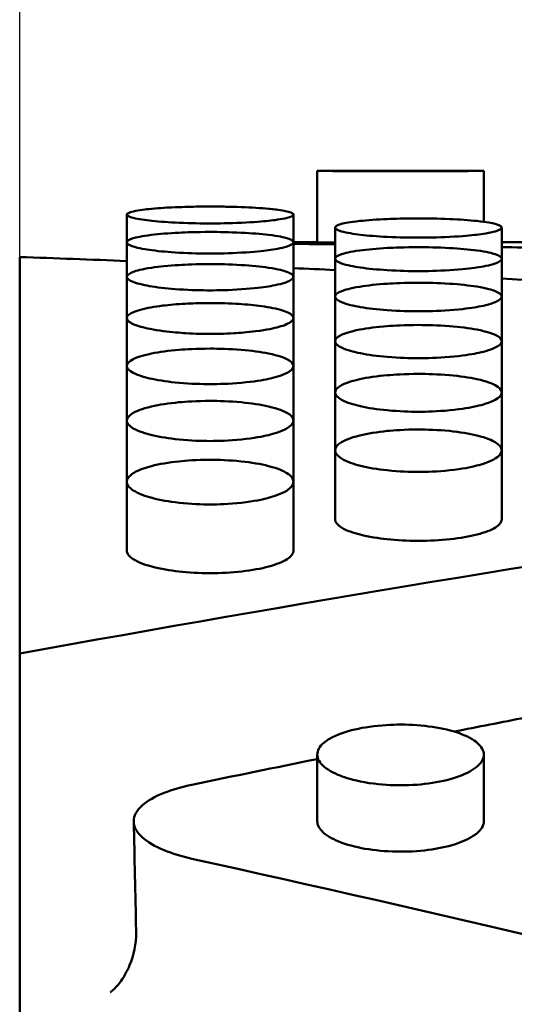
# Model space of a CAD drawing. Header units: millimetres. Extents: x 0 to 420, y 0 to 297.
# Tile 64 of 93: x 179.02 to 181.1, y 208.41 to 212.54. Entities that reach past the tile are written whole.
import ezdxf

# ---------------------------------------------------------------- set-up
doc = ezdxf.new("R2010")
doc.units = ezdxf.units.MM
doc.header["$LTSCALE"] = 0.75
doc.layers.add('FD_Dimensions', color=7, linetype='Continuous', lineweight=25)
doc.layers.add('Visible', color=7, linetype='Continuous', lineweight=50)
doc.styles.get("Standard").update_dxf_attribs({"font": 'arial.ttf'})
doc.dimstyles.new('Dim-ISO-25', dxfattribs={"dimtxt": 3.5, "dimasz": 3.5, "dimexe": 2.1, "dimexo": 2.1, "dimgap": 1.4, "dimtad": 1, "dimzin": 12, "dimdsep": 46, "dimtxsty": 'Standard', "dimcen": 0, "dimazin": 3, "dimtp": 0.1, "dimtm": 0.1, "dimtfac": 0.714286, "dimtmove": 0, "dimatfit": 3, "dimfxl": 1, "dimtzin": 12, "dimarcsym": 0})

# ---------------------------------------------------------------- blocks, each defined once
blk = doc.blocks.new('*D36')
at = {"layer": 'Defpoints', "color": 0, "transparency": 16777216}
for p in [(203.619897, 234.519927), (179.019897, 192.519927), (203.619897, 185.50414)]:
    blk.add_point(p, dxfattribs=at)
at = {"layer": 'FD_Dimensions', "color": 0, "lineweight": -2, "transparency": 16777216}
for p, q in [((179.019897, 194.619927), (179.019897, 236.619927)), ((203.619897, 187.60414), (203.619897, 236.619927)), ((182.519897, 234.519927), (200.119897, 234.519927))]:
    blk.add_line(p, q, dxfattribs=at)
at = {"layer": 'FD_Dimensions', "color": 0, "transparency": 16777216}
for points in [[(182.519897, 235.103261), (182.519897, 233.936594), (179.019897, 234.519927)], [(200.119897, 235.103261), (200.119897, 233.936594), (203.619897, 234.519927)]]:
    blk.add_solid(points, dxfattribs=at)
at = {"layer": 'FD_Dimensions', "color": 0, "transparency": 16777216, "insert": (191.319897, 237.706933), "char_height": 3.5, "attachment_point": 5}
blk.add_mtext('24.6', dxfattribs=at)
blk = doc.blocks.new('*D37')
at = {"layer": 'Defpoints', "color": 0, "transparency": 16777216}
for p in [(199.119897, 225.015219), (179.019897, 193.515219), (199.119897, 188.108598)]:
    blk.add_point(p, dxfattribs=at)
at = {"layer": 'FD_Dimensions', "color": 0, "lineweight": -2, "transparency": 16777216}
for p, q in [((179.019897, 195.615219), (179.019897, 227.115219)), ((199.119897, 190.208598), (199.119897, 227.115219)), ((182.519897, 225.015219), (195.619897, 225.015219))]:
    blk.add_line(p, q, dxfattribs=at)
at = {"layer": 'FD_Dimensions', "color": 0, "transparency": 16777216}
for points in [[(182.519897, 225.598552), (182.519897, 224.431886), (179.019897, 225.015219)], [(195.619897, 225.598552), (195.619897, 224.431886), (199.119897, 225.015219)]]:
    blk.add_solid(points, dxfattribs=at)
at = {"layer": 'FD_Dimensions', "color": 0, "transparency": 16777216, "insert": (189.069897, 228.202225), "char_height": 3.5, "attachment_point": 5}
blk.add_mtext('20.1', dxfattribs=at)
blk = doc.blocks.new('*D38')
at = {"layer": 'Defpoints', "color": 0, "transparency": 16777216}
for p in [(196.119897, 216.405562), (196.119897, 211.608598), (179.019897, 200.74665)]:
    blk.add_point(p, dxfattribs=at)
at = {"layer": 'FD_Dimensions', "color": 0, "lineweight": -2, "transparency": 16777216}
for p, q in [((179.019897, 202.84665), (179.019897, 218.505562)), ((196.119897, 213.708598), (196.119897, 218.505562)), ((182.519897, 216.405562), (192.619897, 216.405562))]:
    blk.add_line(p, q, dxfattribs=at)
at = {"layer": 'FD_Dimensions', "color": 0, "transparency": 16777216}
for points in [[(182.519897, 216.988895), (182.519897, 215.822229), (179.019897, 216.405562)], [(192.619897, 216.988895), (192.619897, 215.822229), (196.119897, 216.405562)]]:
    blk.add_solid(points, dxfattribs=at)
at = {"layer": 'FD_Dimensions', "color": 0, "transparency": 16777216, "insert": (187.569897, 219.562724), "char_height": 3.5, "attachment_point": 5}
blk.add_mtext('17.1', dxfattribs=at)

msp = doc.modelspace()

# ---------------------------------------------------------------- linework, layer by layer
at = {"layer": 'Visible', "extrusion": (0, 1, 0)}
for p, q in [((180.27, 211.6086), (180.27, 211.9086)), ((180.9698, 211.9086), (180.27, 211.9086)), ((180.9698, 211.9086), (180.9698, 211.6947)), ((179.47, 211.7249), (179.47, 211.7252)), ((179.47, 211.6084), (179.47, 211.7249)), ((180.1698, 211.7252), (180.1698, 211.725)), ((180.1698, 211.725), (180.1698, 211.6084)), ((180.345, 211.5395), (180.345, 211.6702)), ((181.0448, 211.6705), (181.0448, 211.6702)), ((181.0448, 211.6702), (181.0448, 211.5395)), ((179.47, 211.4635), (179.47, 211.6084)), ((180.27, 211.6086), (180.1698, 211.6086)), ((180.1698, 211.6084), (180.1698, 211.4635)), ((181.145, 211.6086), (181.0448, 211.6086)), ((179.0199, 209.8817), (179.0199, 211.5468)), ((180.345, 211.3804), (180.345, 211.5395)), ((181.0448, 211.5395), (181.0448, 211.3804)), ((179.47, 211.2903), (179.47, 211.4635)), ((180.1698, 211.4635), (180.1698, 211.2904)), ((180.345, 211.1932), (180.345, 211.3804)), ((181.0448, 211.3804), (181.0448, 211.1932)), ((179.47, 211.0891), (179.47, 211.2903)), ((180.1698, 211.2904), (180.1698, 211.0891)), ((180.345, 210.9779), (180.345, 211.1932)), ((181.0448, 211.1932), (181.0448, 210.978)), ((179.47, 210.8598), (179.47, 211.0891)), ((180.1698, 211.0891), (180.1698, 210.8599)), ((180.345, 210.7348), (180.345, 210.9779)), ((181.0448, 210.978), (181.0448, 210.7348)), ((179.47, 210.6029), (179.47, 210.8598)), ((180.1698, 210.8599), (180.1698, 210.6029)), ((180.345, 210.4445), (180.345, 210.7348)), ((181.0448, 210.7348), (181.0448, 210.4445)), ((179.47, 210.3137), (179.47, 210.6029)), ((180.1698, 210.6029), (180.1698, 210.3137)), ((179.0199, 209.8817), (179.0199, 209.4032)), ((180.27, 209.1772), (180.27, 209.457)), ((180.9698, 209.4569), (180.9698, 209.1772)), ((179.0199, 208.7504), (179.0199, 209.4032)), ((179.0199, 208.3582), (179.0199, 208.7504))]:
    msp.add_line(p, q, dxfattribs=at)
at = {"layer": 'Visible'}
for centre, radius, start, end in [((180.6203, 247.6769), 35.77, 269.43887, 269.99928), ((180.6195, 247.6787), 35.7718, 270.00072, 270.5611), ((179.7179, 210.2408), 1.5155, 92.5659, 96.2805), ((179.9242, 210.2858), 1.4705, 83.161, 87.698)]:
    msp.add_arc(centre, radius, start, end, dxfattribs=at)
at = {"layer": 'Visible', "extrusion": (-2e-16, 0, -1)}
msp.add_ellipse((179.0092, 208.7113), major_axis=(0.5, 0), ratio=0.932472, start_param=-0.015315, end_param=0, dxfattribs=at)
at = {"layer": 'Visible'}
for points, knots in [([(179.8199, 211.7588), (179.762, 211.7588), (179.7178, 211.7575), (179.6458, 211.7549), (179.6068, 211.7524), (179.5318, 211.7455), (179.5096, 211.7414), (179.4778, 211.734), (179.4702, 211.7293), (179.4699, 211.7203), (179.4789, 211.7157), (179.5191, 211.7057), (179.5489, 211.7016), (179.609, 211.6953), (179.6467, 211.6926), (179.7398, 211.6885), (179.784, 211.6879), (179.8199, 211.6879)], [-0.04807187, -0.04807187, -0.04807187, -0.04807187, -0.04612145, -0.04612145, -0.04318617, -0.04318617, -0.03948276, -0.03948276, -0.03376304, -0.03376304, -0.02744189, -0.02744189, -0.01987675, -0.01987675, -0.01075853, -0.01075853, -0.000001, -0.000001, -0.000001, -0.000001]), ([(179.8199, 211.6879), (179.8544, 211.6879), (179.8995, 211.6885), (180.0051, 211.6932), (180.0406, 211.6963), (180.0877, 211.7013), (180.1193, 211.7053), (180.158, 211.715), (180.1699, 211.7196), (180.1696, 211.7298), (180.1604, 211.7344), (180.1299, 211.7414), (180.1079, 211.7455), (180.0325, 211.7525), (179.9937, 211.7549), (179.9015, 211.7583), (179.8557, 211.7588), (179.8199, 211.7588)], [-0.1685908, -0.1685908, -0.1685908, -0.1685908, -0.1359421, -0.1359421, -0.1024573, -0.1024573, -0.0703865, -0.0703865, -0.0499431, -0.0499431, -0.0321995, -0.0321995, -0.0201285, -0.0201285, -0.0107276, -0.0107276, -0.000001, -0.000001, -0.000001, -0.000001]), ([(180.6949, 211.709), (180.637, 211.709), (180.5928, 211.7076), (180.5208, 211.7045), (180.4818, 211.7017), (180.4068, 211.6937), (180.3846, 211.689), (180.3528, 211.6805), (180.3452, 211.6752), (180.3449, 211.6649), (180.3539, 211.6597), (180.3941, 211.6483), (180.4239, 211.6438), (180.484, 211.6366), (180.5216, 211.6336), (180.6148, 211.6289), (180.659, 211.6283), (180.6949, 211.6283)], [-0.04807057, -0.04807057, -0.04807057, -0.04807057, -0.04611998, -0.04611998, -0.04318443, -0.04318443, -0.03948069, -0.03948069, -0.03376085, -0.03376085, -0.02744022, -0.02744022, -0.01987563, -0.01987563, -0.01075822, -0.01075822, -0.000001, -0.000001, -0.000001, -0.000001]), ([(180.6949, 211.6283), (180.7294, 211.6283), (180.7745, 211.6289), (180.8801, 211.6342), (180.9156, 211.6377), (180.9627, 211.6434), (180.9943, 211.6479), (181.033, 211.6589), (181.0449, 211.6641), (181.0446, 211.6757), (181.0354, 211.681), (181.0049, 211.6891), (180.9829, 211.6937), (180.9075, 211.7017), (180.8687, 211.7045), (180.7765, 211.7084), (180.7307, 211.709), (180.6949, 211.709)], [-0.1686053, -0.1686053, -0.1686053, -0.1686053, -0.1359499, -0.1359499, -0.1024605, -0.1024605, -0.0703879, -0.0703879, -0.0499437, -0.0499437, -0.0321998, -0.0321998, -0.0201287, -0.0201287, -0.0107277, -0.0107277, -0.000001, -0.000001, -0.000001, -0.000001]), ([(179.8199, 211.6521), (179.762, 211.6521), (179.7178, 211.6505), (179.6458, 211.647), (179.6068, 211.6438), (179.5318, 211.6348), (179.5096, 211.6295), (179.4778, 211.6199), (179.4702, 211.614), (179.4699, 211.6025), (179.4789, 211.5966), (179.5191, 211.5839), (179.5489, 211.5788), (179.609, 211.5708), (179.6467, 211.5675), (179.7398, 211.5623), (179.784, 211.5615), (179.8199, 211.5615)], [-0.04806879, -0.04806879, -0.04806879, -0.04806879, -0.04611851, -0.04611851, -0.04318339, -0.04318339, -0.0394802, -0.0394802, -0.03376096, -0.03376096, -0.02744046, -0.02744046, -0.01987595, -0.01987595, -0.01075832, -0.01075832, -0.000001, -0.000001, -0.000001, -0.000001]), ([(179.8199, 211.5615), (179.8544, 211.5616), (179.8995, 211.5622), (180.0051, 211.5682), (180.0406, 211.5721), (180.0877, 211.5784), (180.1193, 211.5834), (180.158, 211.5957), (180.1699, 211.6015), (180.1696, 211.6146), (180.1604, 211.6205), (180.1299, 211.6296), (180.1079, 211.6348), (180.0325, 211.6439), (179.9937, 211.647), (179.9015, 211.6514), (179.8557, 211.6521), (179.8199, 211.6521)], [-0.1685956, -0.1685956, -0.1685956, -0.1685956, -0.1359425, -0.1359425, -0.1024554, -0.1024554, -0.0703852, -0.0703852, -0.0499419, -0.0499419, -0.0321988, -0.0321988, -0.0201281, -0.0201281, -0.0107274, -0.0107274, -0.000001, -0.000001, -0.000001, -0.000001]), ([(180.27, 211.6086), (180.27, 211.6086), (180.27, 211.6086), (180.2699, 211.6086), (180.2788, 211.6085), (180.3089, 211.6082), (180.3252, 211.6081), (180.3451, 211.6079)], [0.05121021, 0.05121021, 0.05121021, 0.05121021, 0.05121676, 0.05121676, 0.06921123, 0.06921123, 0.08184108, 0.08184108, 0.08184108, 0.08184108]), ([(180.6949, 211.5881), (180.637, 211.5881), (180.5928, 211.5863), (180.5208, 211.5824), (180.4818, 211.5789), (180.4068, 211.5688), (180.3846, 211.563), (180.3528, 211.5523), (180.3452, 211.5457), (180.3449, 211.5329), (180.3539, 211.5264), (180.3941, 211.5124), (180.4239, 211.5067), (180.484, 211.4979), (180.5216, 211.4943), (180.6148, 211.4885), (180.659, 211.4877), (180.6949, 211.4877)], [-0.04806889, -0.04806889, -0.04806889, -0.04806889, -0.04611855, -0.04611855, -0.04318314, -0.04318314, -0.03947957, -0.03947957, -0.03375998, -0.03375998, -0.0274396, -0.0274396, -0.01987527, -0.01987527, -0.01075812, -0.01075812, -0.000001, -0.000001, -0.000001, -0.000001]), ([(180.6949, 211.4877), (180.7294, 211.4877), (180.7745, 211.4885), (180.8801, 211.495), (180.9156, 211.4993), (180.9627, 211.5063), (180.9943, 211.5118), (181.033, 211.5254), (181.0449, 211.5319), (181.0446, 211.5463), (181.0354, 211.5529), (181.0049, 211.563), (180.9829, 211.5688), (180.9075, 211.5789), (180.8687, 211.5824), (180.7765, 211.5874), (180.7307, 211.5881), (180.6949, 211.5881)], [-0.1686234, -0.1686234, -0.1686234, -0.1686234, -0.1359642, -0.1359642, -0.1024719, -0.1024719, -0.0703982, -0.0703982, -0.0499514, -0.0499514, -0.0322043, -0.0322043, -0.0201312, -0.0201312, -0.0107287, -0.0107287, -0.000001, -0.000001, -0.000001, -0.000001]), ([(179.8199, 211.517), (179.762, 211.517), (179.7178, 211.515), (179.6458, 211.5107), (179.6068, 211.5068), (179.5318, 211.4957), (179.5096, 211.4893), (179.4778, 211.4775), (179.4702, 211.4703), (179.4699, 211.4563), (179.4789, 211.4491), (179.5191, 211.4338), (179.5489, 211.4276), (179.609, 211.418), (179.6466, 211.414), (179.7398, 211.4077), (179.784, 211.4069), (179.8199, 211.4069)], [-0.04806659, -0.04806659, -0.04806659, -0.04806659, -0.04611636, -0.04611636, -0.04318113, -0.04318113, -0.03947784, -0.03947784, -0.03375872, -0.03375872, -0.02743873, -0.02743873, -0.01987479, -0.01987479, -0.01075801, -0.01075801, -0.000001, -0.000001, -0.000001, -0.000001]), ([(179.8199, 211.4069), (179.8544, 211.4069), (179.8995, 211.4077), (180.0051, 211.4148), (180.0406, 211.4195), (180.0877, 211.4271), (180.1193, 211.4332), (180.158, 211.4481), (180.1699, 211.4552), (180.1696, 211.471), (180.1604, 211.4782), (180.1299, 211.4893), (180.1079, 211.4957), (180.0325, 211.5069), (179.9937, 211.5107), (179.9015, 211.5162), (179.8557, 211.517), (179.8199, 211.517)], [-0.1685931, -0.1685931, -0.1685931, -0.1685931, -0.1359359, -0.1359359, -0.1024473, -0.1024473, -0.0703791, -0.0703791, -0.0499374, -0.0499374, -0.0321958, -0.0321958, -0.0201264, -0.0201264, -0.0107266, -0.0107266, -0.000001, -0.000001, -0.000001, -0.000001]), ([(180.6949, 211.4389), (180.637, 211.4389), (180.5928, 211.4367), (180.5208, 211.4319), (180.4818, 211.4277), (180.4068, 211.4155), (180.3846, 211.4086), (180.3528, 211.3957), (180.3452, 211.3879), (180.3449, 211.3726), (180.3539, 211.3648), (180.3941, 211.3481), (180.4239, 211.3414), (180.484, 211.331), (180.5216, 211.3266), (180.6148, 211.3199), (180.659, 211.3189), (180.6949, 211.3189)], [-0.04806494, -0.04806494, -0.04806494, -0.04806494, -0.0461148, -0.0461148, -0.04317957, -0.04317957, -0.03947627, -0.03947627, -0.03375732, -0.03375732, -0.02743778, -0.02743778, -0.01987427, -0.01987427, -0.01075786, -0.01075786, -0.000001, -0.000001, -0.000001, -0.000001]), ([(180.6949, 211.3189), (180.7294, 211.319), (180.7745, 211.3198), (180.8801, 211.3275), (180.9156, 211.3327), (180.9627, 211.3409), (180.9943, 211.3475), (181.033, 211.3636), (181.0449, 211.3714), (181.0446, 211.3886), (181.0354, 211.3964), (181.0049, 211.4086), (180.9829, 211.4156), (180.9075, 211.4278), (180.8687, 211.4319), (180.7765, 211.438), (180.7307, 211.4388), (180.6949, 211.4389)], [-0.1686167, -0.1686167, -0.1686167, -0.1686167, -0.1359542, -0.1359542, -0.1024619, -0.1024619, -0.070392, -0.070392, -0.0499472, -0.0499472, -0.0322019, -0.0322019, -0.0201298, -0.0201298, -0.0107281, -0.0107281, -0.000001, -0.000001, -0.000001, -0.000001]), ([(179.8199, 211.3536), (179.7751, 211.3537), (179.7399, 211.3522), (179.6812, 211.349), (179.6495, 211.3462), (179.5867, 211.3385), (179.5538, 211.3328), (179.5002, 211.3182), (179.4841, 211.3102), (179.4693, 211.2959), (179.4666, 211.2874), (179.4858, 211.269), (179.5052, 211.2608), (179.5501, 211.2479), (179.5811, 211.2412), (179.659, 211.2311), (179.6931, 211.2285), (179.7586, 211.2245), (179.7932, 211.224), (179.8199, 211.224)], [-0.06026244, -0.06026244, -0.06026244, -0.06026244, -0.05541977, -0.05541977, -0.04891449, -0.04891449, -0.04129764, -0.04129764, -0.03325971, -0.03325971, -0.02615392, -0.02615392, -0.01931234, -0.01931234, -0.01304021, -0.01304021, -0.00799662, -0.00799662, -0.000001, -0.000001, -0.000001, -0.000001]), ([(179.8199, 211.224), (179.8451, 211.224), (179.879, 211.2245), (179.9436, 211.2282), (179.9767, 211.2307), (180.059, 211.241), (180.0898, 211.2482), (180.1326, 211.26), (180.1521, 211.2681), (180.1744, 211.2875), (180.1695, 211.2963), (180.1569, 211.3098), (180.1402, 211.3178), (180.0894, 211.3322), (180.0564, 211.3379), (179.9953, 211.3457), (179.9628, 211.3487), (179.8844, 211.3531), (179.8463, 211.3536), (179.8199, 211.3536)], [-0.04129037, -0.04129037, -0.04129037, -0.04129037, -0.03853927, -0.03853927, -0.0368353, -0.0368353, -0.03443648, -0.03443648, -0.03119137, -0.03119137, -0.02723217, -0.02723217, -0.02091313, -0.02091313, -0.01417715, -0.01417715, -0.00790622, -0.00790622, -0.000001, -0.000001, -0.000001, -0.000001]), ([(180.6949, 211.2614), (180.637, 211.2614), (180.5928, 211.2588), (180.5208, 211.2533), (180.4818, 211.2483), (180.4068, 211.2341), (180.3846, 211.226), (180.3528, 211.211), (180.3452, 211.2018), (180.3449, 211.1841), (180.3539, 211.1751), (180.3941, 211.1557), (180.4239, 211.148), (180.484, 211.1359), (180.5216, 211.1309), (180.6148, 211.1231), (180.659, 211.122), (180.6949, 211.122)], [-0.04806415, -0.04806415, -0.04806415, -0.04806415, -0.04611384, -0.04611384, -0.04317866, -0.04317866, -0.03947546, -0.03947546, -0.03375676, -0.03375676, -0.02743742, -0.02743742, -0.01987409, -0.01987409, -0.01075782, -0.01075782, -0.000001, -0.000001, -0.000001, -0.000001]), ([(180.6949, 211.122), (180.7294, 211.122), (180.7745, 211.123), (180.8801, 211.1319), (180.9156, 211.1379), (180.9627, 211.1474), (180.9943, 211.155), (181.033, 211.1737), (181.0449, 211.1827), (181.0446, 211.2027), (181.0354, 211.2118), (181.0049, 211.226), (180.9829, 211.2341), (180.9075, 211.2484), (180.8687, 211.2533), (180.7765, 211.2604), (180.7307, 211.2614), (180.6949, 211.2614)], [-0.168594, -0.168594, -0.168594, -0.168594, -0.1359364, -0.1359364, -0.102449, -0.102449, -0.0703838, -0.0703838, -0.0499417, -0.0499417, -0.0321984, -0.0321984, -0.0201278, -0.0201278, -0.0107272, -0.0107272, -0.000001, -0.000001, -0.000001, -0.000001]), ([(179.8199, 211.1621), (179.762, 211.1621), (179.7178, 211.1594), (179.6458, 211.1534), (179.6068, 211.1481), (179.5318, 211.1328), (179.5096, 211.1241), (179.4778, 211.1081), (179.4702, 211.0983), (179.4699, 211.0793), (179.4789, 211.0697), (179.5191, 211.049), (179.5489, 211.0408), (179.609, 211.0279), (179.6466, 211.0225), (179.7398, 211.0142), (179.784, 211.013), (179.8199, 211.0131)], [-0.0480639, -0.0480639, -0.0480639, -0.0480639, -0.04611376, -0.04611376, -0.04317857, -0.04317857, -0.03947537, -0.03947537, -0.03375672, -0.03375672, -0.02743742, -0.02743742, -0.0198741, -0.0198741, -0.01075782, -0.01075782, -0.000001, -0.000001, -0.000001, -0.000001]), ([(179.8199, 211.0131), (179.8544, 211.0131), (179.8995, 211.0141), (180.0051, 211.0236), (180.0406, 211.03), (180.0877, 211.0401), (180.1193, 211.0482), (180.158, 211.0682), (180.1699, 211.0778), (180.1696, 211.0993), (180.1604, 211.109), (180.1299, 211.1242), (180.1079, 211.1329), (180.0325, 211.1482), (179.9937, 211.1534), (179.9015, 211.161), (179.8557, 211.1621), (179.8199, 211.1621)], [-0.1685636, -0.1685636, -0.1685636, -0.1685636, -0.1359122, -0.1359122, -0.1024307, -0.1024307, -0.0703707, -0.0703707, -0.0499327, -0.0499327, -0.0321935, -0.0321935, -0.0201252, -0.0201252, -0.0107261, -0.0107261, -0.000001, -0.000001, -0.000001, -0.000001]), ([(180.6949, 211.0559), (180.637, 211.0559), (180.5928, 211.0529), (180.5208, 211.0466), (180.4818, 211.0409), (180.4068, 211.0246), (180.3846, 211.0153), (180.3528, 210.9982), (180.3452, 210.9878), (180.3449, 210.9676), (180.3539, 210.9573), (180.3941, 210.9353), (180.4239, 210.9266), (180.484, 210.9129), (180.5216, 210.9072), (180.6148, 210.8984), (180.659, 210.8971), (180.6949, 210.8971)], [-0.04806555, -0.04806555, -0.04806555, -0.04806555, -0.0461152, -0.0461152, -0.04317996, -0.04317996, -0.03947669, -0.03947669, -0.0337578, -0.0337578, -0.02743813, -0.02743813, -0.01987448, -0.01987448, -0.01075791, -0.01075791, -0.000001, -0.000001, -0.000001, -0.000001]), ([(180.6949, 210.8971), (180.7294, 210.8971), (180.7745, 210.8983), (180.8801, 210.9084), (180.9156, 210.9151), (180.9627, 210.9259), (180.9943, 210.9345), (181.033, 210.9558), (181.0449, 210.9659), (181.0446, 210.9888), (181.0354, 210.9992), (181.0049, 211.0154), (180.9829, 211.0247), (180.9075, 211.041), (180.8687, 211.0466), (180.7765, 211.0547), (180.7307, 211.0558), (180.6949, 211.0559)], [-0.1685716, -0.1685716, -0.1685716, -0.1685716, -0.1359211, -0.1359211, -0.1024399, -0.1024399, -0.0703797, -0.0703797, -0.0499397, -0.0499397, -0.0321977, -0.0321977, -0.0201275, -0.0201275, -0.010727, -0.010727, -0.000001, -0.000001, -0.000001, -0.000001]), ([(179.8199, 210.9426), (179.762, 210.9426), (179.7178, 210.9395), (179.6458, 210.9327), (179.6068, 210.9267), (179.5318, 210.9094), (179.5096, 210.8995), (179.4778, 210.8814), (179.4702, 210.8703), (179.4699, 210.8488), (179.4789, 210.838), (179.5191, 210.8147), (179.5489, 210.8054), (179.609, 210.7909), (179.6466, 210.7849), (179.7398, 210.7756), (179.784, 210.7742), (179.8199, 210.7742)], [-0.04806718, -0.04806718, -0.04806718, -0.04806718, -0.04611688, -0.04611688, -0.04318159, -0.04318159, -0.03947825, -0.03947825, -0.03375913, -0.03375913, -0.02743905, -0.02743905, -0.019875, -0.019875, -0.01075806, -0.01075806, -0.000001, -0.000001, -0.000001, -0.000001]), ([(179.8199, 210.7742), (179.8544, 210.7743), (179.8995, 210.7755), (180.0051, 210.7861), (180.0406, 210.7932), (180.0877, 210.8047), (180.1193, 210.8138), (180.158, 210.8364), (180.1699, 210.8471), (180.1696, 210.8714), (180.1604, 210.8824), (180.1299, 210.8996), (180.1079, 210.9094), (180.0325, 210.9268), (179.9937, 210.9327), (179.9015, 210.9413), (179.8557, 210.9426), (179.8199, 210.9426)], [-0.168569, -0.168569, -0.168569, -0.168569, -0.1359201, -0.1359201, -0.1024388, -0.1024388, -0.0703761, -0.0703761, -0.0499365, -0.0499365, -0.0321959, -0.0321959, -0.0201265, -0.0201265, -0.0107267, -0.0107267, -0.000001, -0.000001, -0.000001, -0.000001]), ([(180.6949, 210.8224), (180.637, 210.8224), (180.5928, 210.8191), (180.5208, 210.8119), (180.4818, 210.8055), (180.4068, 210.7872), (180.3846, 210.7768), (180.3528, 210.7576), (180.3452, 210.7459), (180.3449, 210.7232), (180.3539, 210.7117), (180.3941, 210.6871), (180.4239, 210.6773), (180.484, 210.662), (180.5216, 210.6557), (180.6148, 210.6458), (180.659, 210.6444), (180.6949, 210.6444)], [-0.04806885, -0.04806885, -0.04806885, -0.04806885, -0.04611865, -0.04611865, -0.04318344, -0.04318344, -0.03948019, -0.03948019, -0.03376094, -0.03376094, -0.02744024, -0.02744024, -0.01987562, -0.01987562, -0.01075824, -0.01075824, -0.000001, -0.000001, -0.000001, -0.000001]), ([(180.6949, 210.6444), (180.7294, 210.6444), (180.7745, 210.6457), (180.8801, 210.657), (180.9156, 210.6645), (180.9627, 210.6766), (180.9943, 210.6862), (181.033, 210.71), (181.0449, 210.7214), (181.0446, 210.747), (181.0354, 210.7587), (181.0049, 210.7768), (180.9829, 210.7873), (180.9075, 210.8056), (180.8687, 210.812), (180.7765, 210.8211), (180.7307, 210.8224), (180.6949, 210.8224)], [-0.1685534, -0.1685534, -0.1685534, -0.1685534, -0.1359085, -0.1359085, -0.1024309, -0.1024309, -0.0703713, -0.0703713, -0.0499334, -0.0499334, -0.0321941, -0.0321941, -0.0201255, -0.0201255, -0.0107262, -0.0107262, -0.000001, -0.000001, -0.000001, -0.000001]), ([(179.8199, 210.6952), (179.762, 210.6953), (179.7178, 210.6917), (179.6458, 210.6842), (179.6068, 210.6775), (179.5318, 210.6581), (179.5096, 210.6471), (179.4778, 210.6269), (179.4702, 210.6145), (179.4699, 210.5906), (179.4789, 210.5785), (179.5191, 210.5526), (179.5489, 210.5423), (179.609, 210.5262), (179.6467, 210.5196), (179.7398, 210.5092), (179.784, 210.5077), (179.8199, 210.5077)], [-0.0480686, -0.0480686, -0.0480686, -0.0480686, -0.04611828, -0.04611828, -0.04318314, -0.04318314, -0.03947996, -0.03947996, -0.03376085, -0.03376085, -0.02744043, -0.02744043, -0.01987596, -0.01987596, -0.01075833, -0.01075833, -0.000001, -0.000001, -0.000001, -0.000001]), ([(179.8199, 210.5077), (179.8544, 210.5077), (179.8995, 210.5091), (180.0051, 210.5209), (180.0406, 210.5288), (180.0877, 210.5415), (180.1193, 210.5516), (180.158, 210.5767), (180.1699, 210.5887), (180.1696, 210.6157), (180.1604, 210.628), (180.1299, 210.6472), (180.1079, 210.6582), (180.0325, 210.6776), (179.9937, 210.6842), (179.9015, 210.6938), (179.8557, 210.6952), (179.8199, 210.6952)], [-0.1685848, -0.1685848, -0.1685848, -0.1685848, -0.1359358, -0.1359358, -0.1024526, -0.1024526, -0.0703857, -0.0703857, -0.049943, -0.049943, -0.0321992, -0.0321992, -0.0201283, -0.0201283, -0.0107274, -0.0107274, -0.000001, -0.000001, -0.000001, -0.000001]), ([(180.345, 210.4445), (180.345, 210.4306), (180.3577, 210.4194), (180.3932, 210.3976), (180.4227, 210.3879), (180.4876, 210.3713), (180.5276, 210.3655), (180.6053, 210.3572), (180.649, 210.3549), (180.6949, 210.3549)], [-0.03876278, -0.03876278, -0.03876278, -0.03876278, -0.03341463, -0.03341463, -0.02519818, -0.02519818, -0.01376122, -0.01376122, 0, 0, 0, 0]), ([(180.6949, 210.3549), (180.7413, 210.3549), (180.7857, 210.3573), (180.8712, 210.3665), (180.9087, 210.3729), (180.9745, 210.3899), (181.0005, 210.3999), (181.0359, 210.4218), (181.0448, 210.4329), (181.0448, 210.4445)], [-0.12337301, -0.12337301, -0.12337301, -0.12337301, -0.10535263, -0.10535263, -0.08740871, -0.08740871, -0.06921209, -0.06921209, -0.05134457, -0.05134457, -0.05134457, -0.05134457]), ([(179.47, 210.3137), (179.47, 210.299), (179.4827, 210.2872), (179.5182, 210.2642), (179.5477, 210.254), (179.6126, 210.2366), (179.6526, 210.2304), (179.7303, 210.2217), (179.774, 210.2193), (179.8199, 210.2193)], [-0.03876288, -0.03876288, -0.03876288, -0.03876288, -0.03341451, -0.03341451, -0.02519807, -0.02519807, -0.01376109, -0.01376109, 0, 0, 0, 0]), ([(179.8199, 210.2193), (179.8663, 210.2193), (179.9107, 210.2218), (179.9962, 210.2315), (180.0337, 210.2382), (180.0995, 210.2561), (180.1255, 210.2667), (180.1609, 210.2897), (180.1698, 210.3015), (180.1698, 210.3137)], [-0.12338924, -0.12338924, -0.12338924, -0.12338924, -0.10536655, -0.10536655, -0.08742006, -0.08742006, -0.06922112, -0.06922112, -0.05135126, -0.05135126, -0.05135126, -0.05135126]), ([(180.6199, 209.3283), (180.5854, 209.3283), (180.5403, 209.3301), (180.4347, 209.346), (180.3992, 209.3567), (180.3521, 209.3738), (180.3205, 209.3875), (180.2818, 209.4214), (180.2699, 209.4377), (180.2702, 209.4744), (180.2794, 209.4911), (180.3099, 209.5173), (180.3319, 209.5323), (180.4073, 209.5589), (180.4461, 209.568), (180.5383, 209.5812), (180.5842, 209.5831), (180.6199, 209.5831)], [-0.1685479, -0.1685479, -0.1685479, -0.1685479, -0.1359083, -0.1359083, -0.1024329, -0.1024329, -0.070371, -0.070371, -0.0499327, -0.0499327, -0.0321933, -0.0321933, -0.0201249, -0.0201249, -0.010726, -0.010726, -0.000001, -0.000001, -0.000001, -0.000001]), ([(180.6199, 209.5831), (180.7135, 209.5832), (180.8011, 209.5702), (180.8673, 209.5466), (180.9003, 209.5348), (180.9256, 209.5213), (180.9432, 209.5059), (180.9608, 209.4904), (180.9696, 209.4742), (180.9698, 209.4573), (180.9699, 209.4405), (180.961, 209.4242), (180.9431, 209.4084), (180.9252, 209.3925), (180.8997, 209.3784), (180.8673, 209.3664), (180.835, 209.3543), (180.7973, 209.345), (180.7538, 209.3383), (180.7103, 209.3316), (180.6659, 209.3282), (180.6199, 209.3283)], [0.5, 0.5, 0.5, 0.5, 0.625, 0.625, 0.625, 0.6875, 0.6875, 0.6875, 0.75, 0.75, 0.75, 0.8125, 0.8125, 0.8125, 0.875, 0.875, 0.875, 0.9375, 0.9375, 0.9375, 1, 1, 1, 1]), ([(179.7438, 209.3305), (179.7, 209.3214), (179.6604, 209.31), (179.5879, 209.2814), (179.5572, 209.2639), (179.5115, 209.2236), (179.4991, 209.2008), (179.4991, 209.1544), (179.5114, 209.1312), (179.5572, 209.0898), (179.5879, 209.0717), (179.6604, 209.0417), (179.7, 209.0296), (179.7438, 209.0199)], [-0.1037561, -0.1037561, -0.1037561, -0.1037561, -0.0884612, -0.0884612, -0.0711583, -0.0711583, -0.0518804, -0.0518804, -0.0326022, -0.0326022, -0.0152969, -0.0152969, 0, 0, 0, 0]), ([(180.27, 209.1772), (180.27, 209.1606), (180.2789, 209.1447), (180.3143, 209.1135), (180.3403, 209.0992), (180.4061, 209.0751), (180.4436, 209.066), (180.5291, 209.053), (180.5735, 209.0496), (180.6199, 209.0496)], [0.05134374, 0.05134374, 0.05134374, 0.05134374, 0.06921123, 0.06921123, 0.08740769, 0.08740769, 0.10535196, 0.10535196, 0.12337217, 0.12337217, 0.12337217, 0.12337217]), ([(180.6199, 209.0496), (180.6658, 209.0496), (180.7095, 209.0528), (180.7872, 209.0646), (180.8272, 209.0728), (180.8921, 209.0964), (180.9216, 209.1102), (180.9571, 209.1412), (180.9698, 209.1573), (180.9698, 209.1772)], [0, 0, 0, 0, 0.0137609, 0.0137609, 0.02519828, 0.02519828, 0.03341528, 0.03341528, 0.03876522, 0.03876522, 0.03876522, 0.03876522]), ([(179.4003, 208.4595), (179.4003, 208.4595), (179.4056, 208.463), (179.4227, 208.4789), (179.4343, 208.4913), (179.4586, 208.5252), (179.4715, 208.5476), (179.4819, 208.5728)], [0.04391306, 0.04391306, 0.04391306, 0.04391306, 0.05514785, 0.05514785, 0.06613747, 0.06613747, 0.07807431, 0.07807431, 0.07807431, 0.07807431])]:
    msp.add_open_spline(points, degree=3, knots=knots, dxfattribs=at)
for points in [[(179.7388, 211.7579), (179.769, 211.7586), (179.7963, 211.7588), (179.8199, 211.7588)], [(179.8199, 211.7588), (179.8448, 211.7588), (179.8752, 211.7586), (179.9098, 211.7577)], [(179.47, 211.7252), (179.47, 211.7293), (179.4769, 211.7331), (179.4906, 211.7368)], [(180.1501, 211.7366), (180.1615, 211.7334), (180.1698, 211.7297), (180.1698, 211.7252)], [(180.9698, 211.6947), (180.9713, 211.6945), (180.9728, 211.6942), (180.9744, 211.694)], [(181.0251, 211.6835), (181.0365, 211.6799), (181.0448, 211.6756), (181.0448, 211.6705)], [(180.1698, 211.6021), (180.2282, 211.6015), (180.2866, 211.6008), (180.345, 211.6)], [(181.0448, 211.5885), (181.1032, 211.5874), (181.1616, 211.5861), (181.22, 211.5849)], [(179.0199, 211.5468), (179.1699, 211.5416), (179.32, 211.536), (179.47, 211.5301)], [(180.1698, 211.5003), (180.2282, 211.4976), (180.2866, 211.4949), (180.345, 211.4921)], [(181.0448, 211.4563), (181.1032, 211.4531), (181.1616, 211.4499), (181.22, 211.4466)], [(185.946, 210.9141), (183.6373, 210.6461), (181.3286, 210.3012), (179.0199, 209.8817)], [(181.145, 209.6128), (181.0451, 209.5933), (180.9451, 209.5736), (180.8451, 209.5539)], [(180.27, 209.4386), (180.0946, 209.403), (179.9192, 209.367), (179.7438, 209.3305)], [(179.5091, 208.7195), (179.5057, 208.8717), (179.5024, 209.024), (179.4991, 209.1762)], [(179.7438, 209.0199), (181.8007, 208.5651), (183.8577, 208.0525), (185.9146, 207.4848)], [(179.4819, 208.5728), (179.4991, 208.6144), (179.5092, 208.663), (179.5092, 208.7113)]]:
    msp.add_open_spline(points, degree=3, dxfattribs=at)

# ---------------------------------------------------------------- dimensions: what is measured, and where the dimension line sits
at = {"layer": 'FD_Dimensions'}
for base, p1, p2, picture, middle in [((203.6199, 234.5199), (179.0199, 192.5199), (203.6199, 185.5041), '*D36', (191.3199, 237.7069)), ((199.1199, 225.0152), (179.0199, 193.5152), (199.1199, 188.1086), '*D37', (189.0699, 228.2022)), ((196.1199, 216.4056), (179.0199, 200.7466), (196.1199, 211.6086), '*D38', (187.5699, 219.5627))]:
    dim = msp.add_linear_dim(base=base, p1=p1, p2=p2, dimstyle='Dim-ISO-25', override={"dimlfac": 1, "dimclrd": 0, "dimclre": 0}, dxfattribs=at)
    dim.commit()
    dim.dimension.update_dxf_attribs({"geometry": picture, "text_midpoint": middle})

doc.saveas('drawing.dxf')
